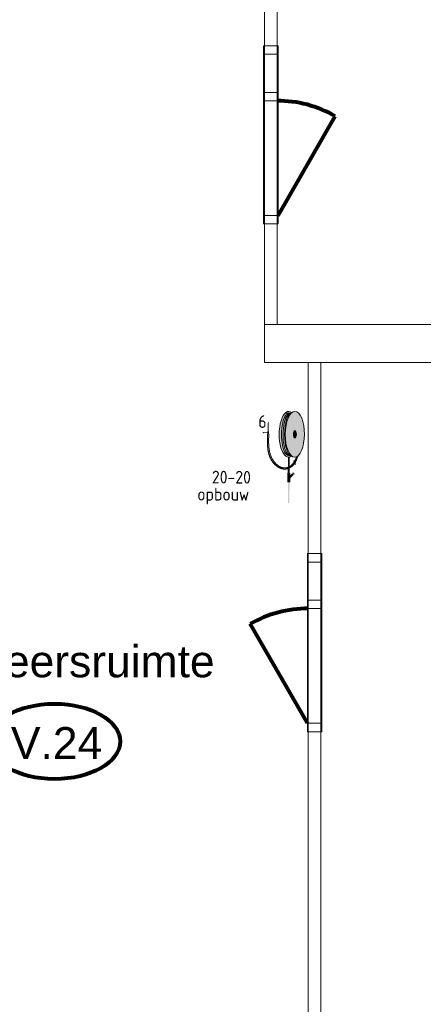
# Model space of a CAD drawing. Header units: millimetres. Extents: x -90830 to 24172, y -102460 to 73669.
# Tile 49 of 198: x -50166 to -46991, y 6269 to 14006. Entities that reach past the tile are written whole.
import ezdxf

# ---------------------------------------------------------------- set-up
doc = ezdxf.new("R2010")
doc.units = ezdxf.units.MM
for name, color, linetype, lineweight in [('Algemeen', 253, 'Continuous', 9), ('Algemeen01', 253, 'Continuous', 80), ('Standard', 253, 'Continuous', 9)]:
    doc.layers.add(name, color=color, linetype=linetype, lineweight=lineweight)
doc.styles.add('ARIAL', font='arial.ttf')
doc.styles.add('ISOCT3', font='isoct3.shx')

msp = doc.modelspace()

# ---------------------------------------------------------------- hatches: boundary and pattern name
at = {"layer": 'Standard'}
h = msp.add_hatch(color=256, dxfattribs=at)
h.paths.add_polyline_path([(-48024.4, 10919.1), (-48037, 10926.5), (-48049.9, 10928.6), (-48062.8, 10925.3), (-48075.3, 10916.9), (-48087.1, 10903.4), (-48097.7, 10885.4), (-48106.9, 10863.3), (-48114.4, 10837.9), (-48119.9, 10809.8), (-48123.4, 10779.8), (-48124.7, 10749), (-48123.7, 10718.1), (-48120.5, 10688.2), (-48115.3, 10660), (-48108.1, 10634.5), (-48099.1, 10612.3), (-48088.7, 10594.2), (-48077, 10580.6), (-48064.6, 10572), (-48054.2, 10568.9), (-48051.7, 10568.7), (-48042.2, 10569.6), (-48038.8, 10570.6), (-48026.1, 10577.8), (-48027.9, 10579.3), (-48029.5, 10580.8), (-48032.1, 10581.4), (-48042.2, 10581), (-48032.1, 10581.4), (-48039.5, 10585.3), (-48049.1, 10594.9), (-48057.9, 10609.3), (-48065.7, 10628.2), (-48072.2, 10650.8), (-48077.2, 10676.5), (-48080.6, 10704.5), (-48082.2, 10733.9), (-48082.1, 10763.7), (-48080.1, 10793), (-48076.5, 10821), (-48071.2, 10846.7), (-48064.4, 10869.2), (-48056.5, 10888), (-48047.5, 10902.3), (-48037.8, 10911.8), (-48030.4, 10915.6), (-48027.8, 10916.2), (-48026.2, 10917.6)])
h.paths.add_polyline_path([(-48054.2, 10581.1), (-48044.1, 10581.5), (-48052.1, 10585.7), (-48044.1, 10581.5), (-48044.1, 10581.5), (-48044.1, 10581.5)], flags=16)
for points in [[(-48027.8, 10916.2), (-48030.4, 10915.6), (-48037.8, 10911.8), (-48047.5, 10902.3), (-48056.5, 10888), (-48064.4, 10869.2), (-48071.2, 10846.7), (-48076.5, 10821), (-48080.1, 10793), (-48082.1, 10763.7), (-48082.2, 10733.9), (-48080.6, 10704.5), (-48077.2, 10676.5), (-48072.2, 10650.8), (-48065.7, 10628.2), (-48057.9, 10609.3), (-48049.1, 10594.9), (-48039.5, 10585.3), (-48032.1, 10581.4), (-48029.5, 10580.8), (-48039.8, 10592.7), (-48050.4, 10610.7), (-48059.6, 10633), (-48067, 10658.7), (-48072.4, 10687.2), (-48075.7, 10717.5), (-48076.7, 10748.7), (-48075.4, 10780), (-48071.8, 10810.3), (-48066.1, 10838.7), (-48058.4, 10864.4), (-48049, 10886.5), (-48038.2, 10904.4)], [(-48206.6, 10846), (-48214.9, 10846), (-48215.1, 10846), (-48215.2, 10846), (-48215.4, 10845.9), (-48215.5, 10845.8), (-48215.6, 10845.7), (-48215.7, 10845.6), (-48215.8, 10845.4), (-48215.8, 10845.3), (-48215.8, 10845.1), (-48215.8, 10845), (-48215.8, 10844.8), (-48215.7, 10844.7), (-48215.6, 10844.6), (-48215.5, 10844.4), (-48215.4, 10844.4), (-48215.2, 10844.3), (-48215.1, 10844.2), (-48214.9, 10844.2), (-48213.7, 10844.2), (-48206.6, 10844.2), (-48206.5, 10844.2), (-48206.3, 10844.2), (-48206.2, 10844.3), (-48206, 10844.4), (-48205.9, 10844.5), (-48205.8, 10844.6), (-48205.8, 10844.8), (-48205.7, 10844.9), (-48205.7, 10845.1), (-48205.7, 10845.2), (-48205.8, 10845.4), (-48205.8, 10845.5), (-48205.9, 10845.7), (-48206, 10845.8), (-48206.2, 10845.9), (-48206.3, 10845.9), (-48206.5, 10846)], [(-48213.7, 10844.2), (-48215.6, 10772.8), (-48206.5, 10772.7), (-48207.7, 10844.2)], [(-48245.4, 10761), (-48245.5, 10761.8), (-48245.7, 10762.6), (-48246.1, 10763.4), (-48246.5, 10764), (-48247.1, 10764.6), (-48247.8, 10765.1), (-48248.6, 10765.5), (-48249.4, 10765.7), (-48250.2, 10765.8), (-48251, 10765.7), (-48251.8, 10765.5), (-48252.6, 10765.2), (-48253.3, 10764.7), (-48253.9, 10764.1), (-48254.4, 10763.4), (-48254.7, 10762.6), (-48254.9, 10761.8), (-48255, 10761), (-48255, 10760.2), (-48254.7, 10759.4), (-48254.4, 10758.6), (-48253.9, 10757.9), (-48253.3, 10757.3), (-48252.6, 10756.8), (-48251.9, 10756.5), (-48251.1, 10756.3), (-48250.2, 10756.2), (-48249.4, 10756.3), (-48248.6, 10756.5), (-48247.8, 10756.8), (-48247.2, 10757.3), (-48246.6, 10757.9), (-48246.1, 10758.6), (-48245.7, 10759.3), (-48245.5, 10760.1)], [(-48246.1, 10758.6), (-48218.7, 10758.4), (-48218.7, 10763.2), (-48246.1, 10763.4), (-48245.7, 10762.6), (-48245.5, 10761.8), (-48245.4, 10761), (-48245.5, 10760.1), (-48245.7, 10759.3)], [(-48203.6, 10751.8), (-48203.5, 10770.3), (-48203.5, 10770.7), (-48203.6, 10771.1), (-48203.8, 10771.5), (-48204.1, 10771.8), (-48204.4, 10772.1), (-48204.7, 10772.4), (-48205.1, 10772.6), (-48205.5, 10772.7), (-48205.9, 10772.7), (-48206.5, 10772.7), (-48216.2, 10772.8), (-48216.6, 10772.7), (-48217, 10772.6), (-48217.4, 10772.4), (-48217.8, 10772.2), (-48218.1, 10771.9), (-48218.3, 10771.6), (-48218.5, 10771.2), (-48218.6, 10770.8), (-48218.6, 10770.3), (-48218.7, 10763.2), (-48218.7, 10751.9), (-48218.7, 10751.5), (-48218.6, 10751.1), (-48218.4, 10750.7), (-48218.2, 10750.3), (-48217.9, 10750), (-48217.5, 10749.8), (-48217.2, 10749.6), (-48216.7, 10749.5), (-48216.3, 10749.5), (-48216, 10749.5), (-48206, 10749.4), (-48205.6, 10749.4), (-48205.2, 10749.6), (-48204.8, 10749.7), (-48204.5, 10750), (-48204.2, 10750.3), (-48203.9, 10750.6), (-48203.7, 10751), (-48203.6, 10751.4)], [(-48001.2, 10777.3), (-48003.3, 10776.9), (-48005.3, 10775.6), (-48007.2, 10773.5), (-48009, 10770.6), (-48010.4, 10767), (-48011.7, 10762.9), (-48012.5, 10758.3), (-48013.1, 10753.4), (-48013.3, 10748.4), (-48013.1, 10743.4), (-48012.6, 10738.5), (-48011.7, 10733.9), (-48010.5, 10729.8), (-48009, 10726.2), (-48007.3, 10723.3), (-48005.4, 10721.1), (-48003.4, 10719.8), (-48001.3, 10719.4), (-47999.2, 10719.8), (-47997.2, 10721.1), (-47995.3, 10723.2), (-47993.6, 10726.1), (-47992.1, 10729.7), (-47990.9, 10733.8), (-47990, 10738.4), (-47989.4, 10743.3), (-47989.2, 10748.3), (-47989.4, 10753.4), (-47989.9, 10758.2), (-47990.8, 10762.8), (-47992, 10767), (-47993.5, 10770.5), (-47995.2, 10773.4), (-47997.1, 10775.6), (-47999.1, 10776.9)], [(-48054.6, 10479.9), (-48047.6, 10482.7), (-48042.6, 10485.1), (-48034.4, 10489.8), (-48022.5, 10498.8), (-48011.6, 10509.9), (-48004.3, 10519.3), (-48002.4, 10522.3), (-48001.3, 10524), (-48001.5, 10524.9), (-48002.2, 10527), (-48003, 10528.8), (-48003.9, 10530.6), (-48005.1, 10532.4), (-48005.5, 10533), (-48007.2, 10530.2), (-48012.4, 10522.3), (-48019.3, 10513.5), (-48026.6, 10506.1), (-48034.4, 10499.8), (-48042.6, 10494.5), (-48043, 10494.3), (-48052, 10489.9), (-48054.6, 10488.8), (-48061.2, 10486.6), (-48070.2, 10484.5), (-48079, 10483.6), (-48087.5, 10483.8), (-48096.5, 10485.2), (-48105.7, 10487.8), (-48115.4, 10491.7), (-48125.3, 10497), (-48135.4, 10503.8), (-48145.4, 10512), (-48155.1, 10521.6), (-48164, 10532), (-48167.4, 10536.5), (-48175.9, 10549.4), (-48183.4, 10563.1), (-48189.9, 10577.8), (-48195.4, 10593.8), (-48200, 10611.2), (-48203.5, 10630.6), (-48206, 10652.6), (-48207.4, 10678.3), (-48207.4, 10710.8), (-48206.2, 10749.4), (-48216, 10749.5), (-48217.3, 10711.6), (-48216.9, 10667.8), (-48214.3, 10635), (-48209.6, 10607.8), (-48203.1, 10584.2), (-48194.8, 10563.3), (-48184.7, 10544.5), (-48172.7, 10527.4), (-48158.9, 10511.9), (-48144.1, 10498.8), (-48129.2, 10488.7), (-48114.6, 10481.5), (-48100.7, 10477.1), (-48087.5, 10475.1), (-48074.7, 10475.3), (-48061.4, 10477.8)], [(-48054.2, 10568.9), (-48054.6, 10488.8), (-48052, 10489.9), (-48043, 10494.3), (-48042.6, 10494.5), (-48042.2, 10569.6), (-48051.7, 10568.7)], [(-48005.5, 10533), (-48005.1, 10532.4), (-48003.9, 10530.6), (-48003, 10528.8), (-48002.2, 10527), (-48001.5, 10524.9), (-48001.3, 10524), (-48001, 10522.7), (-48000.6, 10520.5), (-48000.4, 10518.6), (-48000.5, 10517), (-48000.6, 10515.6), (-48000.9, 10514.5), (-48001.2, 10513.7), (-48001.6, 10513), (-48002.1, 10512.5), (-48002.5, 10512.2), (-48002, 10512.5), (-48000.1, 10513.5), (-47999.7, 10513.8), (-47999.2, 10514.3), (-47998.8, 10514.9), (-47998.5, 10515.8), (-47998.2, 10516.9), (-47998.1, 10518.3), (-47998, 10519.9), (-47998.2, 10521.8), (-47998.5, 10524), (-47999.1, 10526.2), (-47999.4, 10527), (-47999.8, 10528.3), (-48000.6, 10530.1), (-48001.5, 10531.9), (-48002.7, 10533.7), (-48004.1, 10535.6), (-48004.1, 10535.7), (-48006.7, 10538.6), (-48009.1, 10537.3), (-48006.5, 10534.4)], [(-48009.1, 10537.3), (-48007.2, 10530.2), (-48005.5, 10533)], [(-48004.1, 10535.6), (-48002.4, 10533.5), (-48002.2, 10532.8), (-47999.8, 10528.4), (-47999.4, 10527), (-47995.8, 10533.2), (-47991.6, 10541.2), (-47987.2, 10550.6), (-47982.2, 10562.2), (-47975, 10580.3), (-47976.4, 10579.1), (-47987.6, 10572), (-47987.8, 10571.6), (-47992.5, 10559.9), (-47996.3, 10551.1), (-47999.8, 10543.8), (-48003.1, 10537.3)], [(-48054.6, 10479.9), (-48054.8, 10444.7), (-48042.8, 10444.6), (-48042.6, 10485.1), (-48047.6, 10482.7)], [(-48016.1, 10452.2), (-48016.3, 10452.5), (-48016.7, 10452.6), (-48017, 10452.8), (-48017.4, 10452.8), (-48017.7, 10452.8), (-48018.1, 10452.8), (-48018.4, 10452.6), (-48018.8, 10452.5), (-48019, 10452.2), (-48019.3, 10452), (-48019.5, 10451.6), (-48019.6, 10451.3), (-48019.7, 10450.9), (-48019.7, 10450.6), (-48019.6, 10450.2), (-48019.5, 10449.9), (-48019.3, 10449.5), (-48019.1, 10449.3), (-48003, 10433.1), (-48002.7, 10432.8), (-48002.4, 10432.6), (-48002.1, 10432.5), (-48001.7, 10432.4), (-48001.4, 10432.4), (-48001, 10432.5), (-48000.6, 10432.6), (-48000.3, 10432.8), (-48000, 10433), (-47999.8, 10433.3), (-47999.6, 10433.6), (-47999.5, 10434), (-47999.4, 10434.3), (-47999.4, 10434.7), (-47999.5, 10435.1), (-47999.6, 10435.4), (-47999.8, 10435.7), (-48000, 10436)], [(-48002.5, 10512.2), (-48000.6, 10515.6), (-48002.4, 10522.3), (-48004.4, 10519.3)], [(-48000.6, 10515.6), (-48002.5, 10512.2), (-48002.1, 10512.5), (-48001.6, 10513), (-48001.2, 10513.7), (-48000.9, 10514.5)], [(-48060.8, 10439.9), (-48061.2, 10375.7), (-48061.1, 10374.9), (-48060.9, 10374.1), (-48060.5, 10373.3), (-48060.1, 10372.6), (-48059.5, 10372), (-48058.8, 10371.5), (-48058, 10371.2), (-48057.2, 10371), (-48056.4, 10370.9), (-48042, 10370.8), (-48041.2, 10370.9), (-48040.4, 10371.1), (-48039.6, 10371.4), (-48038.9, 10371.9), (-48038.3, 10372.5), (-48037.8, 10373.2), (-48037.5, 10374), (-48037.3, 10374.8), (-48037.2, 10375.6), (-48037, 10404.9), (-48045.6, 10396.4), (-48045.5, 10417.6), (-48036.9, 10426.1), (-48036.8, 10439.8), (-48036.9, 10440.6), (-48037.1, 10441.4), (-48037.5, 10442.2), (-48038, 10442.9), (-48038.5, 10443.4), (-48039.2, 10443.9), (-48040, 10444.3), (-48040.8, 10444.5), (-48041.6, 10444.6), (-48042.8, 10444.6), (-48056, 10444.7), (-48056.9, 10444.6), (-48057.7, 10444.4), (-48058.4, 10444), (-48059.1, 10443.6), (-48059.7, 10443), (-48060.2, 10442.3), (-48060.6, 10441.5), (-48060.8, 10440.7)], [(-48055.2, 10370.9), (-48056, 10208.9), (-48056, 10208.5), (-48055.7, 10208.2), (-48055.2, 10207.9), (-48054.6, 10207.6), (-48053.9, 10207.3), (-48053, 10207.1), (-48052.1, 10207), (-48051.1, 10206.9), (-48050, 10206.9), (-48049, 10206.9), (-48048, 10207), (-48047, 10207.1), (-48046.2, 10207.3), (-48045.5, 10207.5), (-48044.8, 10207.8), (-48044.4, 10208.1), (-48044.1, 10208.5), (-48044, 10208.8), (-48043.2, 10370.8)], [(-48022.7, 10440.2), (-48045.5, 10417.6), (-48045.6, 10396.4), (-48012.2, 10429.5), (-48011.8, 10429.9), (-48011.6, 10430.4), (-48011.4, 10430.8), (-48011.3, 10431.4), (-48011.3, 10431.9), (-48011.4, 10432.4), (-48011.5, 10432.9), (-48011.8, 10433.3), (-48012.1, 10433.7), (-48018.5, 10440.1), (-48018.9, 10440.5), (-48019.3, 10440.7), (-48019.8, 10440.9), (-48020.3, 10441), (-48020.8, 10441), (-48021.4, 10440.9), (-48021.9, 10440.8), (-48022.3, 10440.5)], [(-48017.4, 10439.1), (-48013.2, 10434.8), (-48008.9, 10439), (-48013.1, 10443.3)]]:
    msp.add_hatch(color=256, dxfattribs=at).paths.add_polyline_path(points)
h = msp.add_hatch(color=256, dxfattribs=at)
h.paths.add_polyline_path([(-48027.8, 10916.2), (-48038.2, 10904.4), (-48049, 10886.5), (-48058.4, 10864.4), (-48066.1, 10838.7), (-48071.8, 10810.3), (-48075.4, 10780), (-48076.7, 10748.7), (-48075.7, 10717.5), (-48072.4, 10687.2), (-48067, 10658.7), (-48059.6, 10633), (-48050.4, 10610.7), (-48039.8, 10592.7), (-48029.5, 10580.8), (-48027.9, 10579.3), (-48026.1, 10577.8), (-48015.3, 10571.2), (-48002.2, 10568.4), (-47989.1, 10571), (-47976.4, 10579.1), (-47964.4, 10592.3), (-47953.5, 10610.2), (-47944.1, 10632.4), (-47936.4, 10658), (-47930.7, 10686.4), (-47927.2, 10716.7), (-47925.9, 10748), (-47926.9, 10779.2), (-47930.1, 10809.6), (-47935.5, 10838), (-47942.9, 10863.8), (-47952.1, 10886), (-47962.8, 10904), (-47974.6, 10917.4), (-47987.3, 10925.6), (-48000.3, 10928.4), (-48013.4, 10925.7), (-48024.4, 10919.1), (-48026.2, 10917.6)])
h.paths.add_polyline_path([(-48003.3, 10776.9), (-48001.2, 10777.3), (-47999.1, 10776.9), (-47997.1, 10775.6), (-47995.2, 10773.4), (-47993.5, 10770.5), (-47992, 10767), (-47990.8, 10762.8), (-47989.9, 10758.2), (-47989.4, 10753.4), (-47989.2, 10748.3), (-47989.4, 10743.3), (-47990, 10738.4), (-47990.9, 10733.8), (-47992.1, 10729.7), (-47993.6, 10726.1), (-47995.3, 10723.2), (-47997.2, 10721.1), (-47999.2, 10719.8), (-48001.3, 10719.4), (-48003.4, 10719.8), (-48005.4, 10721.1), (-48007.3, 10723.3), (-48009, 10726.2), (-48010.5, 10729.8), (-48011.7, 10733.9), (-48012.6, 10738.5), (-48013.1, 10743.4), (-48013.3, 10748.4), (-48013.1, 10753.4), (-48012.5, 10758.3), (-48011.7, 10762.9), (-48010.4, 10767), (-48009, 10770.6), (-48007.2, 10773.5), (-48005.3, 10775.6)], flags=16)

# ---------------------------------------------------------------- linework, layer by layer
at = {"layer": 'Algemeen01'}
for p, q in [((-48133.9, 12468.5), (-47683.9, 13247.9)), ((-47902.9, 8478.5), (-48352.9, 9257.9))]:
    msp.add_line(p, q, dxfattribs=at)
for centre, start, end in [((-48133.9, 12468.5), 60, 90.44564), ((-47902.9, 8478.5), 89.55436, 120)]:
    msp.add_arc(centre, 900, start, end, dxfattribs=at)
msp.add_ellipse((-49891.9, 8334.8), major_axis=(515.6, 0), ratio=0.573767, dxfattribs=at)
at = {"layer": 'Standard'}
for p, q in [((-48240.9, 16021.5), (-48240.9, 13801.5)), ((-48140.9, 13801.5), (-48140.9, 16021.5)), ((-48247.9, 13734.5), (-48247.9, 13801.5)), ((-48247.9, 13801.5), (-48133.9, 13801.5)), ((-48247.9, 12401.5), (-48247.9, 13801.5)), ((-48140.9, 13801.5), (-48240.9, 13801.5)), ((-48240.9, 13801.5), (-48240.9, 12401.5)), ((-48140.9, 13801.5), (-48240.9, 13801.5)), ((-48140.9, 12401.5), (-48140.9, 13801.5)), ((-48133.9, 13801.5), (-48133.9, 13734.5)), ((-48133.9, 12401.5), (-48133.9, 13801.5)), ((-48133.9, 13734.5), (-48247.9, 13734.5)), ((-48247.9, 13368.5), (-48247.9, 13435.5)), ((-48247.9, 13435.5), (-48133.9, 13435.5)), ((-48133.9, 13435.5), (-48133.9, 13368.5)), ((-48133.9, 13368.5), (-48247.9, 13368.5)), ((-48247.9, 12401.5), (-48247.9, 12468.5)), ((-48247.9, 12468.5), (-48133.9, 12468.5)), ((-48133.9, 12468.5), (-48133.9, 12401.5)), ((-48133.9, 12401.5), (-48247.9, 12401.5)), ((-48240.9, 12401.5), (-48140.9, 12401.5)), ((-48240.9, 12401.5), (-48140.9, 12401.5)), ((-48240.9, 12401.5), (-48240.9, 11611.5)), ((-48140.9, 11611.5), (-48140.9, 12401.5)), ((-48240.9, 11611.5), (-48140.9, 11611.5)), ((-45451, 11611.5), (-48240.9, 11611.5)), ((-48240.9, 11611.5), (-48240.9, 11311.5)), ((-48240.9, 11311.5), (-45451, 11311.5)), ((-47895.9, 11311.5), (-47895.9, 9811.5)), ((-47795.9, 11311.5), (-47895.9, 11311.5)), ((-47795.9, 9811.5), (-47795.9, 11311.5)), ((-48217.5, 10691.4), (-48217.4, 10699.7)), ((-48217.4, 10683.1), (-48217.5, 10691.4)), ((-48217.4, 10699.7), (-48217.3, 10708)), ((-48217.2, 10674.8), (-48217.4, 10683.1)), ((-48217.3, 10708), (-48217.2, 10716.3)), ((-48217.2, 10716.3), (-48216.9, 10724.6)), ((-48216.9, 10724.6), (-48216.6, 10732.9)), ((-48216.6, 10732.9), (-48216.3, 10741.2)), ((-48216.3, 10741.2), (-48216, 10749.5)), ((-48207.6, 10696.6), (-48207.5, 10705.4)), ((-48207.6, 10687.9), (-48207.6, 10696.6)), ((-48207.4, 10679.3), (-48207.6, 10687.9)), ((-48207.5, 10705.4), (-48207.4, 10714.1)), ((-48207.4, 10714.1), (-48207.2, 10722.9)), ((-48207.1, 10670.7), (-48207.4, 10679.3)), ((-48207.2, 10722.9), (-48206.9, 10731.7)), ((-48206.9, 10731.7), (-48206.6, 10740.6)), ((-48206.6, 10740.6), (-48206.2, 10749.4)), ((-48216.9, 10666.5), (-48217.2, 10674.8)), ((-48216.4, 10658.3), (-48216.9, 10666.5)), ((-48215.8, 10650.1), (-48216.4, 10658.3)), ((-48215.1, 10642), (-48215.8, 10650.1)), ((-48214.1, 10633.9), (-48215.1, 10642)), ((-48213.7, 10630.6), (-48214.1, 10633.9)), ((-48213.2, 10627.4), (-48213.7, 10630.6)), ((-48212.7, 10624.2), (-48213.2, 10627.4)), ((-48212.2, 10621), (-48212.7, 10624.2)), ((-48211.6, 10617.8), (-48212.2, 10621)), ((-48211, 10614.7), (-48211.6, 10617.8)), ((-48210.4, 10611.5), (-48211, 10614.7)), ((-48209.7, 10608.4), (-48210.4, 10611.5)), ((-48209, 10605.2), (-48209.7, 10608.4)), ((-48208.3, 10602.1), (-48209, 10605.2)), ((-48207.5, 10599), (-48208.3, 10602.1)), ((-48206.7, 10662.1), (-48207.1, 10670.7)), ((-48206.1, 10653.6), (-48206.7, 10662.1)), ((-48205.3, 10645.1), (-48206.1, 10653.6)), ((-48204.4, 10636.8), (-48205.3, 10645.1)), ((-48203.7, 10631.6), (-48204.4, 10636.8)), ((-48202.9, 10626.5), (-48203.7, 10631.6)), ((-48202, 10621.4), (-48202.9, 10626.5)), ((-48201, 10616.3), (-48202, 10621.4)), ((-48200, 10611.3), (-48201, 10616.3)), ((-48198.8, 10606.3), (-48200, 10611.3)), ((-48197.6, 10601.4), (-48198.8, 10606.3)), ((-48196.2, 10596.5), (-48197.6, 10601.4)), ((-48206.6, 10595.9), (-48207.5, 10599)), ((-48205.8, 10592.8), (-48206.6, 10595.9)), ((-48204.8, 10589.7), (-48205.8, 10592.8)), ((-48203.9, 10586.7), (-48204.8, 10589.7)), ((-48202.9, 10583.7), (-48203.9, 10586.7)), ((-48201.8, 10580.6), (-48202.9, 10583.7)), ((-48200.8, 10577.6), (-48201.8, 10580.6)), ((-48199.6, 10574.6), (-48200.8, 10577.6)), ((-48198.4, 10571.7), (-48199.6, 10574.6)), ((-48197.2, 10568.7), (-48198.4, 10571.7)), ((-48195.9, 10565.8), (-48197.2, 10568.7)), ((-48194.8, 10591.6), (-48196.2, 10596.5)), ((-48194.6, 10562.9), (-48195.9, 10565.8)), ((-48193.2, 10586.7), (-48194.8, 10591.6)), ((-48193.2, 10560), (-48194.6, 10562.9)), ((-48191.5, 10581.9), (-48193.2, 10586.7)), ((-48191.7, 10557.1), (-48193.2, 10560)), ((-48190.3, 10554.2), (-48191.7, 10557.1)), ((-48189.7, 10577.2), (-48191.5, 10581.9)), ((-48188.7, 10551.4), (-48190.3, 10554.2)), ((-48187.7, 10572.5), (-48189.7, 10577.2)), ((-48187.1, 10548.6), (-48188.7, 10551.4)), ((-48185.7, 10567.8), (-48187.7, 10572.5)), ((-48185.5, 10545.8), (-48187.1, 10548.6)), ((-48183.5, 10563.2), (-48185.7, 10567.8)), ((-48183.8, 10543), (-48185.5, 10545.8)), ((-48182, 10540.2), (-48183.8, 10543)), ((-48181.1, 10558.6), (-48183.5, 10563.2)), ((-48180.2, 10537.5), (-48182, 10540.2)), ((-48178.7, 10554.1), (-48181.1, 10558.6)), ((-48178.3, 10534.8), (-48180.2, 10537.5)), ((-48176.1, 10549.6), (-48178.7, 10554.1)), ((-48176.3, 10532.1), (-48178.3, 10534.8)), ((-48174.3, 10529.4), (-48176.3, 10532.1)), ((-48173.3, 10545.2), (-48176.1, 10549.6)), ((-48172.5, 10527.1), (-48174.3, 10529.4)), ((-48170.4, 10540.8), (-48173.3, 10545.2)), ((-48170.6, 10524.7), (-48172.5, 10527.1)), ((-48168.6, 10522.4), (-48170.6, 10524.7)), ((-48167.4, 10536.5), (-48170.4, 10540.8)), ((-48167.1, 10536.2), (-48167.4, 10536.5)), ((-48166.9, 10535.9), (-48167.1, 10536.2)), ((-48166.7, 10535.5), (-48166.9, 10535.9)), ((-48166.4, 10535.2), (-48166.7, 10535.5)), ((-48166.2, 10534.9), (-48166.4, 10535.2)), ((-48166, 10534.6), (-48166.2, 10534.9)), ((-48165.7, 10534.3), (-48166, 10534.6)), ((-48165.5, 10533.9), (-48165.7, 10534.3)), ((-48165.2, 10533.6), (-48165.5, 10533.9)), ((-48165, 10533.3), (-48165.2, 10533.6)), ((-48164.7, 10533), (-48165, 10533.3)), ((-48164.5, 10532.6), (-48164.7, 10533)), ((-48161.9, 10529.4), (-48164.5, 10532.6)), ((-48159.2, 10526.1), (-48161.9, 10529.4)), ((-48156.3, 10522.9), (-48159.2, 10526.1)), ((-48153.4, 10519.8), (-48156.3, 10522.9)), ((-48010.3, 10525.3), (-48012, 10522.8)), ((-48008.7, 10527.8), (-48010.3, 10525.3)), ((-48009.1, 10537.3), (-48006.7, 10538.6)), ((-48009.1, 10537.3), (-48007.2, 10530.2)), ((-48009.1, 10537.3), (-48008.4, 10536.6)), ((-48007.1, 10530.4), (-48008.7, 10527.8)), ((-48008.4, 10536.6), (-48007.8, 10535.9)), ((-48007.8, 10535.9), (-48007.2, 10535.2)), ((-48007.2, 10535.2), (-48006.6, 10534.5)), ((-48005.5, 10533), (-48007.1, 10530.4)), ((-48006.7, 10538.6), (-48006, 10537.9)), ((-48006.6, 10534.5), (-48006, 10533.7)), ((-48006, 10537.9), (-48005.4, 10537.2)), ((-48006, 10533.7), (-48005.4, 10532.9)), ((-48005.4, 10537.2), (-48004.8, 10536.5)), ((-48005.4, 10532.9), (-48004.9, 10532.1)), ((-48004.9, 10532.1), (-48004.3, 10531.3)), ((-48004.8, 10536.5), (-48004.2, 10535.8)), ((-48004.3, 10531.3), (-48003.8, 10530.4)), ((-48004.2, 10535.8), (-48003.6, 10535)), ((-48002.5, 10538.4), (-48004.1, 10535.6)), ((-48003.8, 10530.4), (-48003.3, 10529.5)), ((-48003.6, 10535), (-48003, 10534.2)), ((-48003.3, 10529.5), (-48002.8, 10528.5)), ((-48003, 10534.2), (-48002.5, 10533.4)), ((-48002.8, 10528.5), (-48002.4, 10527.5)), ((-48001.3, 10524), (-48002.8, 10521.6)), ((-48001, 10541.3), (-48002.5, 10538.4)), ((-48002.5, 10533.4), (-48001.9, 10532.6)), ((-48002.4, 10527.5), (-48001.9, 10526.1)), ((-48001.9, 10532.6), (-48001.4, 10531.7)), ((-48001.9, 10526.1), (-48001.4, 10524.6)), ((-48001.4, 10531.7), (-48000.9, 10530.8)), ((-48001.4, 10524.6), (-48001, 10523.1)), ((-47999.6, 10544.2), (-48001, 10541.3)), ((-48001, 10523.1), (-48000.7, 10521.6)), ((-48000.9, 10530.8), (-48000.4, 10529.8)), ((-48000.4, 10529.8), (-48000, 10528.8)), ((-48000, 10528.8), (-47999.5, 10527.4)), ((-47998.2, 10547.1), (-47999.6, 10544.2)), ((-47999.5, 10527.4), (-47999, 10525.9)), ((-47997.3, 10530.5), (-47999.4, 10527)), ((-47999, 10525.9), (-47998.6, 10524.4)), ((-47998.6, 10524.4), (-47998.3, 10522.9)), ((-47996.8, 10550.1), (-47998.2, 10547.1)), ((-47995.3, 10534.1), (-47997.3, 10530.5)), ((-47995.4, 10553.1), (-47996.8, 10550.1)), ((-47994.1, 10556.1), (-47995.4, 10553.1)), ((-47993.4, 10537.7), (-47995.3, 10534.1)), ((-47992.8, 10559.2), (-47994.1, 10556.1)), ((-47991.6, 10541.3), (-47993.4, 10537.7)), ((-47991.5, 10562.3), (-47992.8, 10559.2)), ((-47989.7, 10545), (-47991.6, 10541.3)), ((-47990.2, 10565.4), (-47991.5, 10562.3)), ((-47989, 10568.5), (-47990.2, 10565.4)), ((-47988, 10548.8), (-47989.7, 10545)), ((-47987.8, 10571.6), (-47989, 10568.5)), ((-47986.3, 10552.6), (-47988, 10548.8)), ((-47984.3, 10557.1), (-47986.3, 10552.6)), ((-47982.4, 10561.7), (-47984.3, 10557.1)), ((-47980.5, 10566.3), (-47982.4, 10561.7)), ((-47978.7, 10570.9), (-47980.5, 10566.3)), ((-47976.8, 10575.6), (-47978.7, 10570.9)), ((-47975, 10580.3), (-47976.8, 10575.6)), ((-48166.7, 10520.1), (-48168.6, 10522.4)), ((-48164.6, 10517.8), (-48166.7, 10520.1)), ((-48162.5, 10515.6), (-48164.6, 10517.8)), ((-48160.4, 10513.4), (-48162.5, 10515.6)), ((-48158.3, 10511.2), (-48160.4, 10513.4)), ((-48156.1, 10509.1), (-48158.3, 10511.2)), ((-48153.8, 10507), (-48156.1, 10509.1)), ((-48151.6, 10505), (-48153.8, 10507)), ((-48150.4, 10516.7), (-48153.4, 10519.8)), ((-48149.2, 10503), (-48151.6, 10505)), ((-48147.2, 10513.7), (-48150.4, 10516.7)), ((-48146.9, 10501), (-48149.2, 10503)), ((-48144, 10510.8), (-48147.2, 10513.7)), ((-48144.5, 10499.1), (-48146.9, 10501)), ((-48142.1, 10497.3), (-48144.5, 10499.1)), ((-48140.7, 10508), (-48144, 10510.8)), ((-48139.6, 10495.5), (-48142.1, 10497.3)), ((-48137.3, 10505.3), (-48140.7, 10508)), ((-48137.2, 10493.8), (-48139.6, 10495.5)), ((-48133.9, 10502.7), (-48137.3, 10505.3)), ((-48134.7, 10492.1), (-48137.2, 10493.8)), ((-48132.1, 10490.5), (-48134.7, 10492.1)), ((-48130.3, 10500.2), (-48133.9, 10502.7)), ((-48129.7, 10489), (-48132.1, 10490.5)), ((-48126.7, 10497.9), (-48130.3, 10500.2)), ((-48127.2, 10487.6), (-48129.7, 10489)), ((-48124.8, 10486.3), (-48127.2, 10487.6)), ((-48124.3, 10496.4), (-48126.7, 10497.9)), ((-48122.3, 10485), (-48124.8, 10486.3)), ((-48121.8, 10495), (-48124.3, 10496.4)), ((-48119.7, 10483.8), (-48122.3, 10485)), ((-48119.3, 10493.7), (-48121.8, 10495)), ((-48117.2, 10482.6), (-48119.7, 10483.8)), ((-48116.8, 10492.4), (-48119.3, 10493.7)), ((-48114.6, 10481.5), (-48117.2, 10482.6)), ((-48114.2, 10491.2), (-48116.8, 10492.4)), ((-48112.1, 10480.5), (-48114.6, 10481.5)), ((-48111.7, 10490.1), (-48114.2, 10491.2)), ((-48109.5, 10479.6), (-48112.1, 10480.5)), ((-48109.1, 10489), (-48111.7, 10490.1)), ((-48106.8, 10478.8), (-48109.5, 10479.6)), ((-48106.5, 10488.1), (-48109.1, 10489)), ((-48104.2, 10478), (-48106.8, 10478.8)), ((-48103.9, 10487.2), (-48106.5, 10488.1)), ((-48101.6, 10477.3), (-48104.2, 10478)), ((-48101.2, 10486.4), (-48103.9, 10487.2)), ((-48098.9, 10476.7), (-48101.6, 10477.3)), ((-48098.6, 10485.7), (-48101.2, 10486.4)), ((-48096.3, 10476.2), (-48098.9, 10476.7)), ((-48095.9, 10485.1), (-48098.6, 10485.7)), ((-48093.6, 10475.7), (-48096.3, 10476.2)), ((-48093.2, 10484.6), (-48095.9, 10485.1)), ((-48090.9, 10475.4), (-48093.6, 10475.7)), ((-48090.5, 10484.2), (-48093.2, 10484.6)), ((-48088.2, 10475.1), (-48090.9, 10475.4)), ((-48087.8, 10483.9), (-48090.5, 10484.2)), ((-48085.5, 10475), (-48088.2, 10475.1)), ((-48085.1, 10483.7), (-48087.8, 10483.9)), ((-48082.8, 10474.9), (-48085.5, 10475)), ((-48082.4, 10483.6), (-48085.1, 10483.7)), ((-48080.1, 10475), (-48082.8, 10474.9)), ((-48079.7, 10483.6), (-48082.4, 10483.6)), ((-48077.8, 10475.1), (-48080.1, 10475)), ((-48077.4, 10483.7), (-48079.7, 10483.6)), ((-48075.4, 10475.2), (-48077.8, 10475.1)), ((-48075.1, 10483.9), (-48077.4, 10483.7)), ((-48073, 10475.5), (-48075.4, 10475.2)), ((-48072.7, 10484.2), (-48075.1, 10483.9)), ((-48070.7, 10475.8), (-48073, 10475.5)), ((-48070.4, 10484.5), (-48072.7, 10484.2)), ((-48068.3, 10476.2), (-48070.7, 10475.8)), ((-48068.1, 10484.9), (-48070.4, 10484.5)), ((-48066, 10476.7), (-48068.3, 10476.2)), ((-48065.8, 10485.4), (-48068.1, 10484.9)), ((-48063.7, 10477.2), (-48066, 10476.7)), ((-48063.5, 10485.9), (-48065.8, 10485.4)), ((-48061.3, 10477.8), (-48063.7, 10477.2)), ((-48061.3, 10486.6), (-48063.5, 10485.9)), ((-48059, 10487.3), (-48061.3, 10486.6)), ((-48059, 10478.5), (-48061.3, 10477.8)), ((-48056.8, 10488), (-48059, 10487.3)), ((-48056.7, 10479.2), (-48059, 10478.5)), ((-48054.5, 10488.9), (-48056.8, 10488)), ((-48054.5, 10480), (-48056.7, 10479.2)), ((-48054.6, 10479.9), (-48054.8, 10444.7)), ((-48051.8, 10489.9), (-48054.5, 10488.9)), ((-48052.2, 10480.8), (-48054.5, 10480)), ((-48049.2, 10482), (-48052.2, 10480.8)), ((-48049.2, 10491.1), (-48051.8, 10489.9)), ((-48046.6, 10492.4), (-48049.2, 10491.1)), ((-48046.3, 10483.3), (-48049.2, 10482)), ((-48044, 10493.7), (-48046.6, 10492.4)), ((-48043.4, 10484.7), (-48046.3, 10483.3)), ((-48041.5, 10495.2), (-48044, 10493.7)), ((-48040.5, 10486.2), (-48043.4, 10484.7)), ((-48039, 10496.7), (-48041.5, 10495.2)), ((-48037.7, 10487.8), (-48040.5, 10486.2)), ((-48036.6, 10498.2), (-48039, 10496.7)), ((-48035, 10489.5), (-48037.7, 10487.8)), ((-48034.3, 10499.9), (-48036.6, 10498.2)), ((-48032.3, 10491.2), (-48035, 10489.5)), ((-48032, 10501.6), (-48034.3, 10499.9)), ((-48029.7, 10493), (-48032.3, 10491.2)), ((-48030, 10503.2), (-48032, 10501.6)), ((-48028, 10504.8), (-48030, 10503.2)), ((-48027.1, 10494.9), (-48029.7, 10493)), ((-48026.1, 10506.5), (-48028, 10504.8)), ((-48025.2, 10496.4), (-48027.1, 10494.9)), ((-48024.3, 10508.3), (-48026.1, 10506.5)), ((-48023.4, 10498), (-48025.2, 10496.4)), ((-48022.5, 10510.1), (-48024.3, 10508.3)), ((-48021.5, 10499.6), (-48023.4, 10498)), ((-48020.7, 10512), (-48022.5, 10510.1)), ((-48019.8, 10501.2), (-48021.5, 10499.6)), ((-48019, 10513.9), (-48020.7, 10512)), ((-48018, 10502.9), (-48019.8, 10501.2)), ((-48017.4, 10515.8), (-48019, 10513.9)), ((-48016.3, 10504.7), (-48018, 10502.9)), ((-48015.5, 10518.1), (-48017.4, 10515.8)), ((-48014.7, 10506.4), (-48016.3, 10504.7)), ((-48013.7, 10520.4), (-48015.5, 10518.1)), ((-48013, 10508.2), (-48014.7, 10506.4)), ((-48012, 10522.8), (-48013.7, 10520.4)), ((-48011.2, 10510.3), (-48013, 10508.2)), ((-48009.5, 10512.5), (-48011.2, 10510.3)), ((-48007.7, 10514.7), (-48009.5, 10512.5)), ((-48006.1, 10516.9), (-48007.7, 10514.7)), ((-48004.4, 10519.2), (-48006.1, 10516.9)), ((-48002.8, 10521.6), (-48004.4, 10519.2)), ((-48004.4, 10519.3), (-48002.5, 10512.2)), ((-48002.5, 10512.2), (-48000.1, 10513.5)), ((-48001.9, 10512.7), (-48002.5, 10512.2)), ((-48002.4, 10522.3), (-48000.6, 10515.6)), ((-48001.4, 10513.4), (-48001.9, 10512.7)), ((-48001, 10514.2), (-48001.4, 10513.4)), ((-48000.7, 10515.2), (-48001, 10514.2)), ((-48000.7, 10521.6), (-48000.5, 10520.1)), ((-48000.5, 10516.2), (-48000.7, 10515.2)), ((-48000.5, 10520.1), (-48000.4, 10518.6)), ((-48000.4, 10517.4), (-48000.5, 10516.2)), ((-48000.4, 10518.6), (-48000.4, 10517.4)), ((-47999.5, 10514), (-48000.1, 10513.5)), ((-47999, 10514.7), (-47999.5, 10514)), ((-47998.6, 10515.5), (-47999, 10514.7)), ((-47998.3, 10516.5), (-47998.6, 10515.5)), ((-47998.3, 10522.9), (-47998.1, 10521.4)), ((-47998.1, 10517.5), (-47998.3, 10516.5)), ((-47998.1, 10521.4), (-47998, 10519.9)), ((-47998, 10518.7), (-47998.1, 10517.5)), ((-47998, 10519.9), (-47998, 10518.7)), ((-48045.5, 10417.6), (-48045.6, 10396.4)), ((-48045.6, 10396.4), (-48037, 10404.9)), ((-48045.5, 10417.6), (-48036.9, 10426.1)), ((-47902.9, 9744.5), (-47902.9, 9811.5)), ((-47902.9, 9811.5), (-47788.9, 9811.5)), ((-47902.9, 8411.5), (-47902.9, 9811.5)), ((-47795.9, 9811.5), (-47895.9, 9811.5)), ((-47895.9, 9811.5), (-47895.9, 8411.5)), ((-47795.9, 9811.5), (-47895.9, 9811.5)), ((-47795.9, 8411.5), (-47795.9, 9811.5)), ((-47788.9, 9811.5), (-47788.9, 9744.5)), ((-47788.9, 8411.5), (-47788.9, 9811.5)), ((-47788.9, 9744.5), (-47902.9, 9744.5)), ((-47902.9, 9378.5), (-47902.9, 9445.5)), ((-47902.9, 9445.5), (-47788.9, 9445.5)), ((-47788.9, 9445.5), (-47788.9, 9378.5)), ((-47788.9, 9378.5), (-47902.9, 9378.5)), ((-47902.9, 8411.5), (-47902.9, 8478.5)), ((-47902.9, 8478.5), (-47788.9, 8478.5)), ((-47788.9, 8478.5), (-47788.9, 8411.5)), ((-47788.9, 8411.5), (-47902.9, 8411.5)), ((-47895.9, 8411.5), (-47795.9, 8411.5)), ((-47895.9, 8411.5), (-47795.9, 8411.5)), ((-47895.9, 8411.5), (-47895.9, 5871.5)), ((-47795.9, 2511.5), (-47795.9, 8411.5))]:
    msp.add_line(p, q, dxfattribs=at)
for centre, major_axis, ratio, start_param, end_param in [((-48049.3, 10748.6), (0.9, 180), 0.418871, 5.959233, 9.74873), ((-48049.3, 10748.6), (0.9, 168), 0.34, 6.177949, 9.530014), ((-48037.3, 10748.5), (0.9, 168), 0.34, 6.177949, 9.530014), ((-48025.3, 10748.5), (0.9, 168), 0.34, 0.059353, 3.08224)]:
    msp.add_ellipse(centre, major_axis=major_axis, ratio=ratio, start_param=start_param, end_param=end_param, dxfattribs=at)
for major_axis, ratio in [((0.9, 180), 0.418871), ((0.1, 29), 0.415114)]:
    msp.add_ellipse((-48001.3, 10748.4), major_axis=major_axis, ratio=ratio, dxfattribs=at)

# ---------------------------------------------------------------- texts
at = {"layer": 'Algemeen', "char_height": 250, "attachment_point": 7, "style": 'ARIAL'}
for s, insert, width in [('\\W1.00;Verkeersruimte', (-51000.2, 8835.4), 2504.677), ('\\W1.00;V.24', (-50234.9, 8197.1), 845.718)]:
    msp.add_mtext(s, dxfattribs=dict(at, insert=insert, width=width))
at = {"layer": 'Standard', "char_height": 100, "attachment_point": 7, "rotation": 359.70465, "style": 'ISOCT3'}
for s, insert, width in [('\\W1.00;6', (-48289.3, 10798.6), 116.667), ('\\W1.00;20-20', (-48654.1, 10362.3), 516.667), ('opbouw', (-48769.3, 10198.3), 616.667)]:
    msp.add_mtext(s, dxfattribs=dict(at, insert=insert, width=width))

doc.saveas('drawing.dxf')
